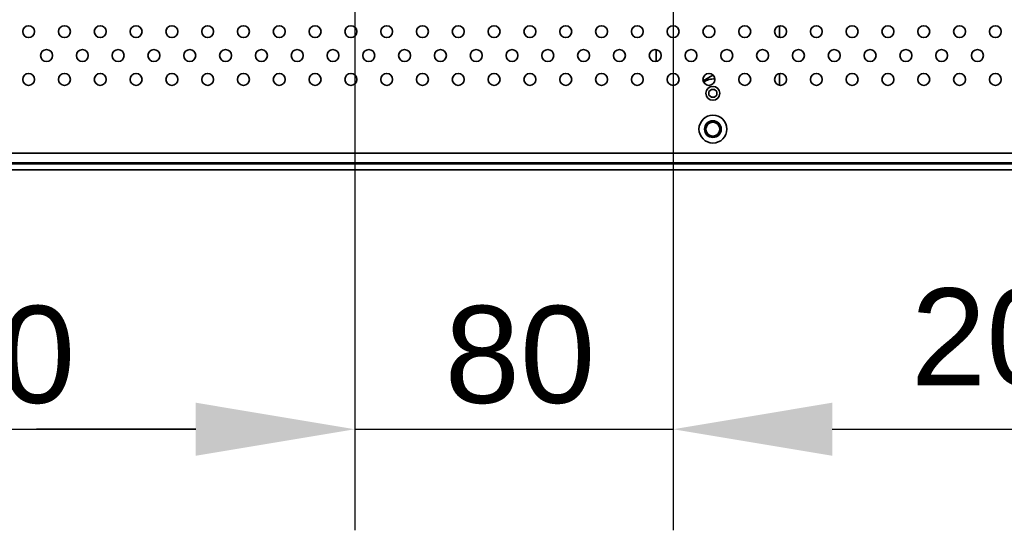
# Model space of a CAD drawing. Header units: millimetres. Extents: x 0 to 3360, y 0 to 2376.
# Tile 63 of 82: x 2714 to 2961, y 1440 to 1569. Entities that reach past the tile are written whole.
import ezdxf

# ---------------------------------------------------------------- set-up
doc = ezdxf.new("R2010")
doc.units = ezdxf.units.MM
doc.header["$LTSCALE"] = 8
for name, color, linetype, lineweight in [('Bemaßungen(ISO)', 7, 'Continuous', 18), ('Sichtbare Kanten(ISO)', 7, 'Continuous', 35), ('Sichtbare tangentiale Kanten(ISO)', 7, 'Continuous', 35)]:
    doc.layers.add(name, color=color, linetype=linetype, lineweight=lineweight)
doc.styles.add('Aktuell-ISOGroßer Text', font='arial.ttf')
doc.dimstyles.new('X.XXXGroßer Text', dxfattribs={"dimscale": 8, "dimtxt": 3.048, "dimasz": 5, "dimexe": 3.175, "dimexo": 0.75, "dimgap": 0.762, "dimtad": 1, "dimdec": 1, "dimrnd": 1e-08, "dimzin": 12, "dimtxsty": 'Aktuell-ISOGroßer Text', "dimcen": 0.09, "dimdle": 10, "dimclrd": 256, "dimclre": 256, "dimclrt": 7, "dimadec": 0, "dimazin": 3, "dimtfac": 0.656168, "dimtdec": 1, "dimtmove": 0, "dimatfit": 3, "dimfxl": 0, "dimtolj": 1, "dimlwd": 25, "dimlwe": 25, "dimarcsym": 0})

# ---------------------------------------------------------------- blocks, each defined once
blk = doc.blocks.new('*D16')
at = {"layer": 'Bemaßungen(ISO)', "color": 250, "linetype": 'Continuous', "lineweight": 25, "true_color": 0x3f3f3f, "transparency": 16777216}
for p, q in [((2598.2, 1633.33), (2598.2, 1440.26)), ((2798.2, 1633.33), (2798.2, 1440.26)), ((2638.2, 1465.66), (2758.2, 1465.66))]:
    blk.add_line(p, q, dxfattribs=at)
at = {"layer": 'Bemaßungen(ISO)', "color": 250, "linetype": 'Continuous', "true_color": 0x3f3f3f, "transparency": 16777216}
for points in [[(2638.2, 1472.33), (2638.2, 1459), (2598.2, 1465.66)], [(2758.2, 1472.33), (2758.2, 1459), (2798.2, 1465.66)]]:
    blk.add_solid(points, dxfattribs=at)
at = {"layer": 'Defpoints', "color": 0, "linetype": 'Continuous', "transparency": 16777216}
for p in [(2598.2, 1639.33), (2798.2, 1639.33), (2798.2, 1465.66)]:
    blk.add_point(p, dxfattribs=at)
at = {"layer": 'Bemaßungen(ISO)', "color": 7, "linetype": 'Continuous', "lineweight": 25, "transparency": 16777216, "insert": (2671.1, 1496.66), "char_height": 24.384, "attachment_point": 1, "style": 'Aktuell-ISOGroßer Text'}
blk.add_mtext('\\A1;200', dxfattribs=at)
blk = doc.blocks.new('*D17')
at = {"layer": 'Bemaßungen(ISO)', "color": 250, "linetype": 'Continuous', "lineweight": 25, "true_color": 0x3f3f3f, "transparency": 16777216}
for p, q in [((2798.2, 1633.33), (2798.2, 1440.26)), ((2878.2, 1633.33), (2878.2, 1440.26)), ((2758.2, 1465.66), (2718.2, 1465.66)), ((2798.2, 1465.66), (2878.2, 1465.66)), ((2918.2, 1465.66), (2958.2, 1465.66))]:
    blk.add_line(p, q, dxfattribs=at)
at = {"layer": 'Bemaßungen(ISO)', "color": 250, "linetype": 'Continuous', "true_color": 0x3f3f3f, "transparency": 16777216}
for points in [[(2758.2, 1472.33), (2758.2, 1459), (2798.2, 1465.66)], [(2918.2, 1472.33), (2918.2, 1459), (2878.2, 1465.66)]]:
    blk.add_solid(points, dxfattribs=at)
at = {"layer": 'Defpoints', "color": 0, "linetype": 'Continuous', "transparency": 16777216}
for p in [(2798.2, 1639.33), (2878.2, 1639.33), (2878.2, 1465.66)]:
    blk.add_point(p, dxfattribs=at)
at = {"layer": 'Bemaßungen(ISO)', "color": 7, "linetype": 'Continuous', "lineweight": 25, "transparency": 16777216, "insert": (2820.76, 1496.66), "char_height": 24.384, "attachment_point": 1, "style": 'Aktuell-ISOGroßer Text'}
blk.add_mtext('\\A1;80', dxfattribs=at)
blk = doc.blocks.new('*D18')
at = {"layer": 'Bemaßungen(ISO)', "color": 250, "linetype": 'Continuous', "lineweight": 25, "true_color": 0x3f3f3f, "transparency": 16777216}
for p, q in [((2878.2, 1633.33), (2878.2, 1440.26)), ((3080.45, 1526.33), (3080.45, 1440.26)), ((2918.2, 1465.66), (3040.45, 1465.66))]:
    blk.add_line(p, q, dxfattribs=at)
at = {"layer": 'Bemaßungen(ISO)', "color": 250, "linetype": 'Continuous', "true_color": 0x3f3f3f, "transparency": 16777216}
for points in [[(2918.2, 1472.33), (2918.2, 1459), (2878.2, 1465.66)], [(3040.45, 1472.33), (3040.45, 1459), (3080.45, 1465.66)]]:
    blk.add_solid(points, dxfattribs=at)
at = {"layer": 'Defpoints', "color": 0, "linetype": 'Continuous', "transparency": 16777216}
for p in [(2878.2, 1639.33), (3080.45, 1532.33), (3080.45, 1465.66)]:
    blk.add_point(p, dxfattribs=at)
at = {"layer": 'Bemaßungen(ISO)', "color": 7, "linetype": 'Continuous', "lineweight": 25, "transparency": 16777216, "insert": (2937.97, 1501.07), "char_height": 24.384, "attachment_point": 1, "style": 'Aktuell-ISOGroßer Text'}
blk.add_mtext('\\A1;202,3', dxfattribs=at)

msp = doc.modelspace()

# ---------------------------------------------------------------- linework, layer by layer
at = {"layer": 'Sichtbare Kanten(ISO)'}
for p, q in [((2904.95, 1567.06), (2904.95, 1564.1)), ((2885.74, 1553.22), (2888.2, 1554.64)), ((2888.2, 1554.64), (2888.33, 1554.57)), ((2904.95, 1555.06), (2904.95, 1552.1)), ((2887.84, 1551.08), (2887.2, 1550.55)), ((2887.2, 1549.61), (2887.2, 1550.55)), ((2887.2, 1549.61), (2887.84, 1549.08)), ((2887.84, 1551.08), (2888.56, 1551.08)), ((2889.2, 1550.55), (2888.56, 1551.08)), ((2888.56, 1549.08), (2889.2, 1549.61)), ((2889.2, 1550.55), (2889.2, 1549.61)), ((2888.56, 1549.08), (2887.84, 1549.08)), ((3078.95, 1532.33), (2317.45, 1532.33)), ((3077.2, 1532.58), (2319.2, 1532.58)), ((3078.95, 1530.83), (2317.45, 1530.83))]:
    msp.add_line(p, q, dxfattribs=at)
for centre, radius in [((2716.2, 1565.58), 1.5), ((2725.2, 1565.58), 1.5), ((2734.2, 1565.58), 1.5), ((2743.2, 1565.58), 1.5), ((2752.2, 1565.58), 1.5), ((2761.2, 1565.58), 1.5), ((2770.2, 1565.58), 1.5), ((2779.2, 1565.58), 1.5), ((2788.2, 1565.58), 1.5), ((2797.2, 1565.58), 1.5), ((2806.2, 1565.58), 1.5), ((2815.2, 1565.58), 1.5), ((2824.2, 1565.58), 1.5), ((2833.2, 1565.58), 1.5), ((2842.2, 1565.58), 1.5), ((2851.2, 1565.58), 1.5), ((2860.2, 1565.58), 1.5), ((2869.2, 1565.58), 1.5), ((2878.2, 1565.58), 1.5), ((2887.2, 1565.58), 1.5), ((2896.2, 1565.58), 1.5), ((2905.2, 1565.58), 1.5), ((2914.2, 1565.58), 1.5), ((2923.2, 1565.58), 1.5), ((2932.2, 1565.58), 1.5), ((2941.2, 1565.58), 1.5), ((2950.2, 1565.58), 1.5), ((2959.2, 1565.58), 1.5), ((2720.7, 1559.58), 1.5), ((2729.7, 1559.58), 1.5), ((2738.7, 1559.58), 1.5), ((2747.7, 1559.58), 1.5), ((2756.7, 1559.58), 1.5), ((2765.7, 1559.58), 1.5), ((2774.7, 1559.58), 1.5), ((2783.7, 1559.58), 1.5), ((2792.7, 1559.58), 1.5), ((2801.7, 1559.58), 1.5), ((2810.7, 1559.58), 1.5), ((2819.7, 1559.58), 1.5), ((2828.7, 1559.58), 1.5), ((2837.7, 1559.58), 1.5), ((2846.7, 1559.58), 1.5), ((2855.7, 1559.58), 1.5), ((2864.7, 1559.58), 1.5), ((2873.7, 1559.58), 1.5), ((2882.7, 1559.58), 1.5), ((2891.7, 1559.58), 1.5), ((2900.7, 1559.58), 1.5), ((2909.7, 1559.58), 1.5), ((2918.7, 1559.58), 1.5), ((2927.7, 1559.58), 1.5), ((2936.7, 1559.58), 1.5), ((2945.7, 1559.58), 1.5), ((2954.7, 1559.58), 1.5), ((2716.2, 1553.58), 1.5), ((2725.2, 1553.58), 1.5), ((2734.2, 1553.58), 1.5), ((2743.2, 1553.58), 1.5), ((2752.2, 1553.58), 1.5), ((2761.2, 1553.58), 1.5), ((2770.2, 1553.58), 1.5), ((2779.2, 1553.58), 1.5), ((2788.2, 1553.58), 1.5), ((2797.2, 1553.58), 1.5), ((2806.2, 1553.58), 1.5), ((2815.2, 1553.58), 1.5), ((2824.2, 1553.58), 1.5), ((2833.2, 1553.58), 1.5), ((2842.2, 1553.58), 1.5), ((2851.2, 1553.58), 1.5), ((2860.2, 1553.58), 1.5), ((2869.2, 1553.58), 1.5), ((2878.2, 1553.58), 1.5), ((2887.2, 1553.58), 1.5), ((2896.2, 1553.58), 1.5), ((2905.2, 1553.58), 1.5), ((2914.2, 1553.58), 1.5), ((2923.2, 1553.58), 1.5), ((2932.2, 1553.58), 1.5), ((2941.2, 1553.58), 1.5), ((2950.2, 1553.58), 1.5), ((2959.2, 1553.58), 1.5), ((2888.2, 1550.08), 1.75), ((2888.2, 1541.08), 3.5), ((2888.2, 1541.08), 2), ((2888.2, 1541.08), 1.75)]:
    msp.add_circle(centre, radius, dxfattribs=at)
for centre, radius, start, end in [((2888.2, 1550.08), 3.6, 82.0393, 129.8515), ((2888.2, 1541.08), 2.1, 90, 270), ((2888.2, 1541.08), 2.1, 270, 90)]:
    msp.add_arc(centre, radius, start, end, dxfattribs=at)
for points, knots in [([(2886.98, 1542.33), (2886.98, 1542.33), (2886.97, 1542.33), (2886.97, 1542.33), (2886.81, 1542.16), (2886.67, 1541.97), (2886.59, 1541.76), (2886.58, 1541.75), (2886.58, 1541.75), (2886.58, 1541.75)], [0.7476057, 0.7476057, 0.7476057, 0.7476057, 0.75, 0.75, 0.75, 0.875, 0.875, 0.875, 0.8769422, 0.8769422, 0.8769422, 0.8769422]), ([(2888.9, 1542.68), (2888.89, 1542.69), (2888.88, 1542.69), (2888.87, 1542.69), (2888.66, 1542.78), (2888.44, 1542.83), (2888.21, 1542.83), (2887.98, 1542.83), (2887.75, 1542.79), (2887.54, 1542.7), (2887.53, 1542.7), (2887.52, 1542.69), (2887.5, 1542.69)], [0.3703968, 0.3703968, 0.3703968, 0.3703968, 0.375, 0.375, 0.375, 0.5, 0.5, 0.5, 0.625, 0.625, 0.625, 0.631342, 0.631342, 0.631342, 0.631342]), ([(2889.95, 1541.08), (2889.94, 1541.32), (2889.9, 1541.55), (2889.81, 1541.75), (2889.73, 1541.96), (2889.6, 1542.16), (2889.44, 1542.32), (2889.43, 1542.32), (2889.43, 1542.32), (2889.43, 1542.33)], [0, 0, 0, 0, 0.125, 0.125, 0.125, 0.25, 0.25, 0.25, 0.2525291, 0.2525291, 0.2525291, 0.2525291]), ([(2886.45, 1541.08), (2886.45, 1540.84), (2886.5, 1540.62), (2886.58, 1540.41), (2886.67, 1540.2), (2886.8, 1540), (2886.96, 1539.84), (2886.97, 1539.84), (2886.97, 1539.84), (2886.97, 1539.83)], [0, 0, 0, 0, 0.125, 0.125, 0.125, 0.25, 0.25, 0.25, 0.2525291, 0.2525291, 0.2525291, 0.2525291]), ([(2887.5, 1539.48), (2887.51, 1539.47), (2887.52, 1539.47), (2887.52, 1539.47), (2887.73, 1539.38), (2887.96, 1539.33), (2888.19, 1539.33), (2888.42, 1539.33), (2888.65, 1539.37), (2888.86, 1539.46), (2888.87, 1539.46), (2888.88, 1539.47), (2888.89, 1539.47)], [0.3703968, 0.3703968, 0.3703968, 0.3703968, 0.375, 0.375, 0.375, 0.5, 0.5, 0.5, 0.625, 0.625, 0.625, 0.631342, 0.631342, 0.631342, 0.631342]), ([(2889.42, 1539.83), (2889.42, 1539.83), (2889.43, 1539.83), (2889.43, 1539.84), (2889.59, 1540), (2889.72, 1540.19), (2889.81, 1540.4), (2889.81, 1540.41), (2889.82, 1540.41), (2889.82, 1540.41)], [0.7476057, 0.7476057, 0.7476057, 0.7476057, 0.75, 0.75, 0.75, 0.875, 0.875, 0.875, 0.8769422, 0.8769422, 0.8769422, 0.8769422])]:
    msp.add_open_spline(points, degree=3, knots=knots, dxfattribs=at)
for points in [[(2886.55, 1541.67), (2886.49, 1541.48), (2886.45, 1541.29), (2886.45, 1541.08)], [(2889.85, 1540.49), (2889.91, 1540.68), (2889.95, 1540.87), (2889.95, 1541.08)]]:
    msp.add_open_spline(points, degree=3, dxfattribs=at)
at = {"layer": 'Sichtbare tangentiale Kanten(ISO)'}
for p, q in [((2873.95, 1561.06), (2873.95, 1558.1)), ((2320.2, 1535.08), (3076.2, 1535.08))]:
    msp.add_line(p, q, dxfattribs=at)

# ---------------------------------------------------------------- dimensions: what is measured, and where the dimension line sits
at = {"layer": 'Bemaßungen(ISO)', "color": 250, "linetype": 'Continuous', "lineweight": 25, "true_color": 0x3f3f3f}
for base, p1, p2, override, picture, middle in [((2798.2, 1465.66), (2598.2, 1639.33), (2798.2, 1639.33), {"dimdec": 1, "dimtp": 0, "dimtm": 0, "dimtdec": 1, "dimtofl": 0, "dimatfit": 1}, '*D16', (2698.2, 1465.66)), ((2878.2, 1465.66), (2798.2, 1639.33), (2878.2, 1639.33), {"dimdec": 1, "dimtp": 0, "dimtm": 0, "dimtdec": 1, "dimtofl": 1, "dimatfit": 1}, '*D17', (2838.2, 1465.66)), ((3080.44913666, 1465.66375122), (2878.19913666, 1639.33041789), (3080.44913666, 1532.33041789), {"dimdec": 1, "dimtp": 0, "dimtm": 0, "dimtdec": 1, "dimtofl": 0, "dimatfit": 1}, '*D18', (2979.32413666, 1465.66375122))]:
    dim = msp.add_linear_dim(base=base, p1=p1, p2=p2, angle=180, dimstyle='X.XXXGroßer Text', override=override, dxfattribs=at)
    dim.commit()
    dim.dimension.update_dxf_attribs({"geometry": picture, "text_midpoint": middle, "dimtype": 160})

doc.saveas('drawing.dxf')
